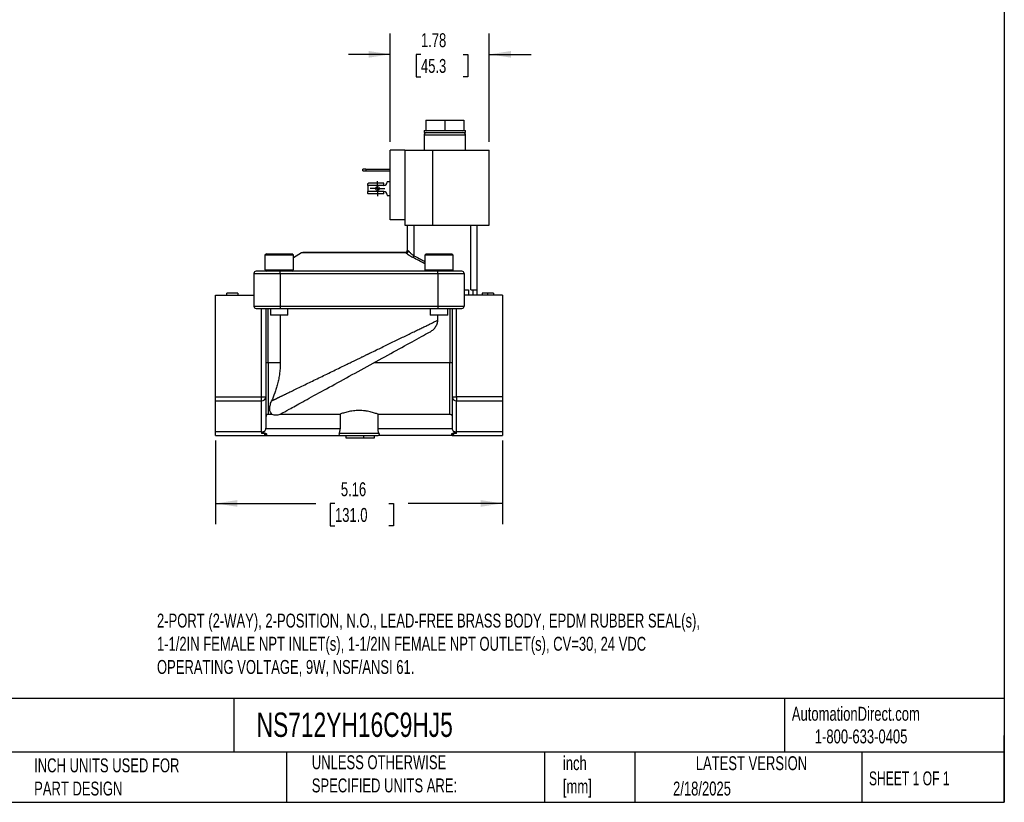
# Model space of a CAD drawing. Header units: inches. Extents: x 0.7 to 32.2, y 0.7 to 24.8.
# Tile 3 of 4: x 14.5 to 32.2, y 0.7 to 14.8. Entities that reach past the tile are written whole.
import ezdxf

# ---------------------------------------------------------------- set-up
doc = ezdxf.new("R2010")
doc.units = ezdxf.units.IN
doc.header["$LTSCALE"] = 3
doc.header["$MEASUREMENT"] = 0
doc.linetypes.add('SLD-Center', pattern=[0.75, 0.6, -0.05, 0.05, -0.05])
doc.linetypes.add('SLD-Solid', pattern=[0])
doc.layers.add('CENTER', color=40, linetype='SLD-Center')
doc.layers.add('DIMENSIONS', color=140, linetype='SLD-Solid', lineweight=25)
doc.layers.add('TEXT', color=140, linetype='SLD-Solid', lineweight=25)
doc.styles.add('SLDTEXTSTYLE0', font='TXT', dxfattribs={"width": 0.7})
doc.styles.add('SLDTEXTSTYLE1', font='TXT', dxfattribs={"width": 0.65})
doc.dimstyles.new('SLDDIMSTYLE0', dxfattribs={"dimtxt": 0.254883, "dimasz": 0.39, "dimexe": 0, "dimexo": 0.0625, "dimgap": 0.063721, "dimtad": 0, "dimtih": 1, "dimtoh": 1, "dimrnd": 1e-09, "dimzin": 12, "dimdsep": 46, "dimtxsty": 'SLDTEXTSTYLE0', "dimsah": 1, "dimcen": 0.09, "dimadec": 0, "dimazin": 3, "dimtfac": 1, "dimtmove": 0, "dimatfit": 0, "dimfxl": 0, "dimfrac": 2, "dimtolj": 1, "dimtzin": 12, "dimarcsym": 0})
doc.dimstyles.new('SLDDIMSTYLE1', dxfattribs={"dimtxt": 0.254883, "dimasz": 0.39, "dimexe": 0, "dimexo": 0.0625, "dimgap": 0.063721, "dimtad": 0, "dimtih": 1, "dimtoh": 1, "dimrnd": 1e-09, "dimzin": 12, "dimdsep": 46, "dimtxsty": 'SLDTEXTSTYLE0', "dimsah": 1, "dimcen": 0.09, "dimadec": 0, "dimazin": 3, "dimtfac": 1, "dimtofl": 0, "dimtmove": 0, "dimatfit": 3, "dimfxl": 0, "dimfrac": 2, "dimtolj": 1, "dimtzin": 12, "dimarcsym": 0})

# ---------------------------------------------------------------- blocks, each defined once
blk = doc.blocks.new('_D_5')
at = {"layer": 'DIMENSIONS'}
for p, q in [((21.207, 12.622), (21.207, 14.569)), ((22.989, 12.622), (22.989, 14.569)), ((21.207, 14.194), (20.457, 14.194)), ((21.759, 14.194), (21.673, 14.194)), ((21.673, 14.194), (21.673, 13.788)), ((22.516, 14.194), (22.602, 14.194)), ((22.602, 14.194), (22.602, 13.788)), ((22.989, 14.194), (23.739, 14.194)), ((21.673, 13.788), (21.759, 13.788)), ((22.602, 13.788), (22.516, 13.788))]:
    blk.add_line(p, q, dxfattribs=at)
for points in [[(21.207, 14.194), (20.817, 14.254), (20.817, 14.134)], [(22.989, 14.194), (23.379, 14.134), (23.379, 14.254)]]:
    blk.add_solid(points, dxfattribs=at)
at = {"layer": 'DIMENSIONS', "char_height": 0.25, "attachment_point": 1, "style": 'SLDTEXTSTYLE0'}
for s, insert in [('1.78', (21.759, 14.573)), ('45.3', (21.759, 14.111))]:
    blk.add_mtext(s, dxfattribs=dict(at, insert=insert))
blk = doc.blocks.new('_D_6')
at = {"layer": 'DIMENSIONS'}
for p, q in [((18.067, 7.256), (18.067, 5.747)), ((23.225, 7.256), (23.225, 5.747)), ((18.067, 6.122), (19.868, 6.122)), ((20.213, 6.122), (20.128, 6.122)), ((20.128, 6.122), (20.128, 5.717)), ((21.183, 6.122), (21.268, 6.122)), ((21.268, 6.122), (21.268, 5.717)), ((23.225, 6.122), (21.528, 6.122)), ((20.128, 5.717), (20.213, 5.717)), ((21.268, 5.717), (21.183, 5.717))]:
    blk.add_line(p, q, dxfattribs=at)
for points in [[(18.067, 6.122), (18.457, 6.062), (18.457, 6.182)], [(23.225, 6.122), (22.835, 6.182), (22.835, 6.062)]]:
    blk.add_solid(points, dxfattribs=at)
at = {"layer": 'DIMENSIONS', "char_height": 0.25, "attachment_point": 1, "style": 'SLDTEXTSTYLE0'}
for s, insert in [('5.16', (20.319, 6.502)), ('131.0', (20.213, 6.04))]:
    blk.add_mtext(s, dxfattribs=dict(at, insert=insert))
blk = doc.blocks.new('SW_CENTERMARKSYMBOL_2')
at = {"layer": 'CENTER', "color": 0}
for p, q in [((-0.1, 0), (-0.1335, 0)), ((0, 0), (-0.1, 0)), ((0, 0.1), (0, 0.1335)), ((0, 0), (0, 0.1)), ((0, 0), (0, -0.1)), ((0, 0), (0.1, 0)), ((0.1, 0), (0.1335, 0)), ((0, -0.1), (0, -0.1335))]:
    blk.add_line(p, q, dxfattribs=at)

msp = doc.modelspace()

# ---------------------------------------------------------------- linework, layer by layer
for p, q in [((21.848, 13.012), (21.848, 12.826)), ((21.848, 13.012), (22.189, 13.012)), ((22.189, 13.012), (22.189, 12.826)), ((22.189, 13.012), (22.529, 13.012)), ((22.529, 13.012), (22.529, 12.826)), ((21.816, 12.826), (21.816, 12.789)), ((21.816, 12.826), (21.848, 12.826)), ((21.816, 12.789), (22.562, 12.789)), ((21.848, 12.826), (21.887, 12.826)), ((21.887, 12.826), (22.151, 12.826)), ((22.151, 12.826), (22.189, 12.826)), ((22.189, 12.826), (22.227, 12.826)), ((22.227, 12.826), (22.491, 12.826)), ((22.491, 12.826), (22.529, 12.826)), ((22.529, 12.826), (22.562, 12.826)), ((22.562, 12.789), (22.562, 12.826)), ((21.816, 12.739), (21.816, 12.472)), ((22.562, 12.739), (21.816, 12.739)), ((22.562, 12.472), (22.562, 12.739)), ((21.207, 11.222), (21.207, 12.472)), ((21.467, 12.472), (21.207, 12.472)), ((21.467, 12.472), (21.467, 11.222)), ((21.467, 12.472), (21.968, 12.472)), ((21.968, 12.472), (21.968, 11.122)), ((21.968, 12.472), (22.989, 12.472)), ((22.989, 11.122), (22.989, 12.472)), ((20.716, 12.099), (20.716, 12.131)), ((20.766, 12.131), (20.716, 12.131)), ((20.716, 12.099), (20.766, 12.099)), ((20.766, 12.131), (20.766, 12.099)), ((20.766, 12.131), (21.207, 12.131)), ((20.766, 12.099), (21.207, 12.099)), ((20.807, 11.835), (20.807, 11.873)), ((21.093, 11.876), (20.815, 11.876)), ((21.093, 11.835), (21.093, 11.876)), ((21.153, 11.906), (21.153, 11.895)), ((21.153, 11.906), (21.207, 11.906)), ((21.093, 11.835), (20.807, 11.835)), ((20.807, 11.835), (20.807, 11.728)), ((21.093, 11.728), (20.807, 11.728)), ((20.807, 11.69), (20.807, 11.728)), ((21.093, 11.687), (20.815, 11.687)), ((21.093, 11.687), (21.093, 11.728)), ((21.153, 11.668), (21.153, 11.656)), ((21.153, 11.656), (21.207, 11.656)), ((21.467, 11.222), (21.207, 11.222)), ((21.467, 11.222), (21.467, 11.122)), ((21.467, 11.122), (21.968, 11.122)), ((21.512, 11.122), (21.512, 10.67)), ((21.63, 11.122), (21.63, 10.575)), ((21.968, 11.122), (22.689, 11.122)), ((22.654, 9.961), (22.654, 11.122)), ((22.689, 11.122), (22.763, 11.122)), ((22.763, 11.122), (22.989, 11.122)), ((22.772, 9.961), (22.772, 11.122)), ((19.613, 10.625), (19.465, 10.535)), ((21.489, 10.625), (19.613, 10.625)), ((20.646, 10.63), (19.634, 10.63)), ((21.512, 10.67), (21.52, 10.67)), ((18.979, 10.611), (18.953, 10.585)), ((18.953, 10.585), (18.953, 10.321)), ((19.465, 10.585), (18.953, 10.585)), ((18.979, 10.611), (19.439, 10.611)), ((19.465, 10.585), (19.439, 10.611)), ((19.465, 10.321), (19.465, 10.585)), ((21.63, 10.575), (21.614, 10.542)), ((21.853, 10.611), (21.827, 10.585)), ((21.827, 10.585), (21.827, 10.321)), ((22.339, 10.585), (21.827, 10.585)), ((21.853, 10.611), (22.314, 10.611)), ((22.339, 10.585), (22.314, 10.611)), ((22.339, 10.321), (22.339, 10.585)), ((19.229, 10.296), (18.796, 10.296)), ((18.953, 10.321), (18.979, 10.296)), ((18.953, 10.321), (19.465, 10.321)), ((19.229, 10.256), (19.229, 10.296)), ((22.064, 10.296), (19.229, 10.296)), ((19.439, 10.296), (19.465, 10.321)), ((19.445, 10.301), (21.847, 10.301)), ((21.827, 10.321), (21.853, 10.296)), ((21.827, 10.321), (22.339, 10.321)), ((22.064, 10.256), (22.064, 10.296)), ((22.497, 10.296), (22.064, 10.296)), ((22.314, 10.296), (22.339, 10.321)), ((18.756, 10.256), (19.229, 10.256)), ((18.756, 10.256), (18.756, 9.666)), ((19.229, 10.256), (19.229, 9.666)), ((19.229, 10.256), (22.064, 10.256)), ((22.064, 10.256), (22.064, 9.666)), ((22.064, 10.256), (22.536, 10.256)), ((22.536, 10.256), (22.536, 9.666)), ((22.536, 9.961), (22.615, 9.961)), ((22.615, 9.961), (22.615, 9.863)), ((22.654, 9.961), (22.693, 9.961)), ((22.693, 9.961), (22.693, 9.863)), ((22.693, 9.961), (22.772, 9.961)), ((22.772, 9.863), (22.772, 9.961)), ((18.067, 8.035), (18.067, 9.863)), ((18.067, 9.863), (18.756, 9.863)), ((18.27, 9.863), (18.27, 9.902)), ((18.467, 9.902), (18.27, 9.902)), ((18.467, 9.902), (18.467, 9.863)), ((23.225, 9.863), (22.536, 9.863)), ((22.863, 9.902), (22.863, 9.863)), ((22.963, 9.863), (22.963, 9.902)), ((23.064, 9.902), (23.064, 9.863)), ((23.225, 9.863), (23.225, 8.035)), ((18.756, 9.666), (19.229, 9.666)), ((18.796, 9.626), (19.229, 9.626)), ((18.894, 8.035), (18.894, 9.626)), ((18.973, 8.035), (18.973, 9.626)), ((19.012, 8.65), (19.012, 9.626)), ((19.052, 9.626), (19.052, 9.508)), ((19.229, 9.666), (19.229, 9.626)), ((19.229, 9.666), (22.064, 9.666)), ((19.229, 9.626), (22.064, 9.626)), ((19.367, 9.508), (19.367, 9.626)), ((21.926, 9.626), (21.926, 9.508)), ((22.064, 9.666), (22.536, 9.666)), ((22.064, 9.666), (22.064, 9.626)), ((22.064, 9.626), (22.497, 9.626)), ((22.241, 9.508), (22.241, 9.626)), ((22.28, 9.626), (22.28, 8.65)), ((22.319, 9.626), (22.319, 8.035)), ((22.398, 8.035), (22.398, 9.626)), ((19.367, 9.508), (19.052, 9.508)), ((19.23, 9.508), (19.23, 8.65)), ((22.241, 9.508), (21.926, 9.508)), ((22.063, 9.417), (22.063, 9.508)), ((19.012, 8.65), (18.973, 8.65)), ((19.012, 8.65), (19.012, 7.726)), ((19.23, 8.65), (19.012, 8.65)), ((22.28, 8.65), (20.912, 8.65)), ((22.319, 8.65), (22.28, 8.65)), ((22.28, 7.726), (22.28, 8.65)), ((18.067, 8.035), (18.894, 8.035)), ((18.067, 7.969), (18.067, 8.035)), ((18.067, 7.969), (18.894, 7.969)), ((18.067, 7.406), (18.067, 7.969)), ((18.894, 8.035), (18.973, 8.035)), ((18.894, 7.969), (18.894, 8.035)), ((18.894, 7.406), (18.894, 7.969)), ((18.973, 7.489), (18.973, 8.035)), ((22.319, 8.035), (22.398, 8.035)), ((22.319, 8.035), (22.319, 7.489)), ((22.398, 8.035), (22.398, 7.969)), ((23.225, 8.035), (22.398, 8.035)), ((22.398, 7.969), (23.225, 7.969)), ((22.398, 7.406), (22.398, 7.969)), ((23.225, 8.035), (23.225, 7.969)), ((23.225, 7.969), (23.225, 7.406)), ((19.012, 7.726), (19.078, 7.726)), ((19.225, 7.726), (20.305, 7.726)), ((20.305, 7.726), (20.305, 7.461)), ((20.987, 7.726), (22.28, 7.726)), ((20.987, 7.461), (20.987, 7.726)), ((20.305, 7.461), (18.969, 7.461)), ((22.323, 7.461), (20.987, 7.461)), ((18.894, 7.406), (18.067, 7.406)), ((18.067, 7.343), (18.067, 7.406)), ((18.067, 7.343), (18.973, 7.343)), ((18.894, 7.406), (18.894, 7.378)), ((18.967, 7.378), (18.894, 7.378)), ((18.977, 7.344), (18.976, 7.344)), ((18.977, 7.344), (18.977, 7.344)), ((18.981, 7.374), (18.981, 7.343)), ((18.981, 7.343), (20.301, 7.343)), ((20.29, 7.382), (21.003, 7.382)), ((20.301, 7.343), (20.992, 7.343)), ((20.41, 7.343), (20.41, 7.304)), ((20.41, 7.304), (20.725, 7.304)), ((20.725, 7.343), (20.725, 7.304)), ((20.725, 7.304), (20.922, 7.304)), ((20.922, 7.304), (20.922, 7.343)), ((22.312, 7.343), (20.992, 7.343)), ((22.312, 7.343), (22.312, 7.374)), ((22.316, 7.344), (22.316, 7.344)), ((22.316, 7.344), (22.316, 7.344)), ((22.319, 7.343), (23.225, 7.343)), ((22.398, 7.378), (22.325, 7.378)), ((23.225, 7.406), (22.398, 7.406)), ((22.398, 7.378), (22.398, 7.406)), ((23.225, 7.406), (23.225, 7.343))]:
    msp.add_line(p, q)
msp.add_circle((20.977, 11.781), 0.0335)
for centre, radius, start, end in [((21.866, 12.739), 0.05, 90, 180), ((22.512, 12.739), 0.05, 0, 90), ((21.093, 11.895), 0.06, 270, 0), ((21.093, 11.668), 0.06, 0, 90), ((19.634, 10.591), 0.0394, 90, 121.2637), ((21.473, 10.67), 0.0394, 270, 0), ((21.482, 10.668), 0.0381, 272.1031, 1.959), ((21.491, 10.673), 0.0486, 268.2313, 342.1153), ((18.796, 10.256), 0.0394, 90, 180), ((22.497, 10.256), 0.0394, 0, 90), ((18.796, 9.666), 0.0394, 180, 270), ((22.497, 9.666), 0.0394, 270, 0), ((18.9, 8.042), 0.0733, 265.4655, 354.5999), ((22.392, 8.042), 0.0733, 185.4001, 274.5345), ((18.896, 7.489), 0.0833, 268.6902, 320.2966), ((18.958, 7.314), 0.0357, 58.0457, 93.2117), ((18.958, 7.314), 0.0357, 58.2099, 93.198), ((18.981, 7.351), 0.00787, 237.9089, 270), ((22.312, 7.351), 0.00787, 270, 302.0903), ((22.335, 7.314), 0.0357, 86.7883, 121.9545), ((22.335, 7.314), 0.0357, 86.802, 121.7901), ((22.396, 7.489), 0.0833, 219.7034, 271.3098)]:
    msp.add_arc(centre, radius, start, end)
for points in [[(20.807, 11.873), (20.809, 11.875), (20.812, 11.876), (20.815, 11.876)], [(20.815, 11.687), (20.812, 11.687), (20.809, 11.688), (20.807, 11.69)], [(19.225, 7.726), (19.236, 7.731), (19.247, 7.736), (19.258, 7.742)], [(18.969, 7.461), (18.967, 7.452), (18.964, 7.444), (18.96, 7.436)], [(18.969, 7.461), (18.972, 7.47), (18.973, 7.479), (18.973, 7.489)], [(22.319, 7.489), (22.319, 7.479), (22.321, 7.47), (22.323, 7.461)], [(22.332, 7.436), (22.328, 7.444), (22.325, 7.452), (22.323, 7.461)], [(18.956, 7.349), (18.956, 7.349), (18.956, 7.349), (18.956, 7.349)], [(22.337, 7.349), (22.337, 7.349), (22.337, 7.349), (22.337, 7.349)]]:
    msp.add_open_spline(points, degree=3)
for points, knots in [([(21.484, 10.63), (21.439, 10.63), (21.386, 10.63), (21.263, 10.63), (21.194, 10.63), (21.046, 10.63), (20.967, 10.63), (20.807, 10.63), (20.725, 10.63), (20.646, 10.63)], [0, 0, 0, 0, 0.25, 0.25, 0.5, 0.5, 0.75, 0.75, 1, 1, 1, 1]), ([(21.489, 10.625), (21.489, 10.625), (21.488, 10.626), (21.487, 10.627), (21.486, 10.628), (21.486, 10.629), (21.485, 10.63), (21.484, 10.63), (21.484, 10.63), (21.484, 10.63), (21.484, 10.63)], [0, 0, 0, 0, 0.113375, 0.229147, 0.347835, 0.469911, 0.595803, 0.725894, 0.860525, 1, 1, 1, 1]), ([(21.614, 10.542), (21.601, 10.548), (21.589, 10.554), (21.572, 10.564), (21.566, 10.568), (21.558, 10.573), (21.555, 10.575), (21.549, 10.578), (21.547, 10.58), (21.539, 10.586), (21.534, 10.589), (21.526, 10.594), (21.523, 10.597), (21.519, 10.6), (21.517, 10.602), (21.516, 10.602), (21.505, 10.611), (21.497, 10.618), (21.489, 10.625)], [0, 0, 0, 0, 0.25, 0.25, 0.375, 0.375, 0.4375, 0.4375, 0.5, 0.5, 0.625, 0.625, 0.6875, 0.71875, 0.71875, 0.75, 0.75, 1, 1, 1, 1]), ([(21.52, 10.67), (21.521, 10.67), (21.522, 10.67), (21.524, 10.669), (21.526, 10.668), (21.528, 10.667), (21.53, 10.665), (21.533, 10.663), (21.535, 10.661), (21.536, 10.659), (21.537, 10.658)], [0, 0, 0, 0, 0.130148, 0.257125, 0.381741, 0.504848, 0.627333, 0.750095, 0.874028, 1, 1, 1, 1]), ([(21.537, 10.658), (21.538, 10.657), (21.541, 10.654), (21.545, 10.649), (21.55, 10.643), (21.558, 10.634), (21.568, 10.625), (21.58, 10.614), (21.592, 10.604), (21.605, 10.593), (21.618, 10.584), (21.626, 10.578), (21.63, 10.575)], [0, 0, 0, 0, 0.052034, 0.111239, 0.177617, 0.251167, 0.422941, 0.501144, 0.644993, 0.776055, 0.894371, 1, 1, 1, 1]), ([(21.827, 10.43), (21.793, 10.449), (21.722, 10.487), (21.65, 10.523), (21.614, 10.542)], [0, 0, 0, 0, 0.488932, 1, 1, 1, 1]), ([(21.63, 10.575), (21.674, 10.553), (21.74, 10.52), (21.805, 10.485), (21.827, 10.473)], [0, 0, 0, 0, 0.657621, 1, 1, 1, 1]), ([(22.963, 9.902), (22.958, 9.902), (22.95, 9.902), (22.938, 9.902), (22.927, 9.902), (22.917, 9.902), (22.907, 9.902), (22.899, 9.902), (22.892, 9.902), (22.886, 9.902), (22.88, 9.902), (22.875, 9.902), (22.871, 9.902), (22.868, 9.902), (22.866, 9.902), (22.864, 9.902), (22.863, 9.902), (22.863, 9.902), (22.863, 9.902)], [0, 0, 0, 0, 0.000331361, 0.000638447, 0.000922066, 0.001184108, 0.001423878, 0.001645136, 0.001849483, 0.00203807, 0.002217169, 0.002388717, 0.002557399, 0.002723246, 0.002890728, 0.003062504, 0.003239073, 0.003424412, 0.003424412, 0.003424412, 0.003424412]), ([(23.064, 9.902), (23.064, 9.902), (23.064, 9.902), (23.063, 9.902), (23.061, 9.902), (23.058, 9.902), (23.055, 9.902), (23.051, 9.902), (23.046, 9.902), (23.04, 9.902), (23.034, 9.902), (23.027, 9.902), (23.018, 9.902), (23.009, 9.902), (22.999, 9.902), (22.988, 9.902), (22.975, 9.902), (22.967, 9.902), (22.963, 9.902)], [0, 0, 0, 0, 0.000185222, 0.000361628, 0.000533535, 0.000701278, 0.000868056, 0.001038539, 0.001212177, 0.001393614, 0.001584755, 0.001790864, 0.002013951, 0.002256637, 0.002519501, 0.002803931, 0.003111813, 0.003442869, 0.003442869, 0.003442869, 0.003442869]), ([(20.646, 8.729), (20.655, 8.733), (20.672, 8.741), (20.697, 8.754), (20.721, 8.765), (20.743, 8.776), (20.764, 8.786), (20.784, 8.796), (20.802, 8.805), (20.819, 8.813), (20.835, 8.82), (20.881, 8.843), (20.954, 8.878), (21.058, 8.929), (21.157, 8.977), (21.258, 9.026), (21.355, 9.073), (21.452, 9.12), (21.545, 9.165), (21.635, 9.209), (21.718, 9.249), (21.782, 9.28), (21.83, 9.303), (21.863, 9.319), (21.895, 9.335), (21.926, 9.35), (21.955, 9.364), (21.984, 9.378), (22.011, 9.392), (22.038, 9.404), (22.054, 9.413), (22.063, 9.417)], [0, 0, 0, 0, 0.016236, 0.03164, 0.04621, 0.059947, 0.07285, 0.084921, 0.096159, 0.106563, 0.116134, 0.124872, 0.192176, 0.252246, 0.318798, 0.380887, 0.446804, 0.509487, 0.575849, 0.639971, 0.701868, 0.761555, 0.789173, 0.816505, 0.843554, 0.87032, 0.896807, 0.923016, 0.94895, 0.97461, 1, 1, 1, 1]), ([(21.914, 9.2), (21.934, 9.211), (21.953, 9.224), (21.988, 9.253), (22.004, 9.27), (22.024, 9.298), (22.03, 9.307), (22.041, 9.328), (22.046, 9.338), (22.054, 9.36), (22.057, 9.371), (22.062, 9.393), (22.063, 9.405), (22.063, 9.417)], [0, 0, 0, 0, 0.25, 0.25, 0.5, 0.5, 0.625, 0.625, 0.75, 0.75, 0.875, 0.875, 1, 1, 1, 1]), ([(19.258, 7.742), (19.283, 7.756), (19.328, 7.781), (19.456, 7.851), (19.538, 7.896), (19.733, 8.003), (19.846, 8.065), (20.092, 8.2), (20.226, 8.274), (20.505, 8.426), (20.649, 8.506), (20.936, 8.663), (21.079, 8.742), (21.351, 8.891), (21.481, 8.963), (21.717, 9.092), (21.823, 9.151), (21.914, 9.2)], [0, 0, 0, 0, 0.125, 0.125, 0.25, 0.25, 0.375, 0.375, 0.5, 0.5, 0.625, 0.625, 0.75, 0.75, 0.875, 0.875, 1, 1, 1, 1]), ([(19.073, 7.965), (19.076, 7.966), (19.082, 7.969), (19.092, 7.974), (19.103, 7.979), (19.114, 7.985), (19.125, 7.99), (19.137, 7.996), (19.149, 8.002), (19.161, 8.008), (19.174, 8.014), (19.187, 8.02), (19.201, 8.027), (19.215, 8.034), (19.229, 8.041), (19.243, 8.048), (19.258, 8.055), (19.274, 8.062), (19.29, 8.07), (19.306, 8.078), (19.342, 8.096), (19.403, 8.125), (19.493, 8.169), (19.592, 8.217), (19.697, 8.268), (19.808, 8.322), (19.921, 8.377), (20.04, 8.434), (20.158, 8.492), (20.281, 8.551), (20.372, 8.596), (20.436, 8.627), (20.469, 8.643), (20.507, 8.661), (20.549, 8.682), (20.596, 8.705), (20.629, 8.72), (20.646, 8.729)], [0, 0, 0, 0, 0.011869, 0.023789, 0.035761, 0.047786, 0.059863, 0.071993, 0.084177, 0.096416, 0.108709, 0.121057, 0.13346, 0.14592, 0.158435, 0.171008, 0.183638, 0.196325, 0.20907, 0.221874, 0.234736, 0.294622, 0.356706, 0.42102, 0.487592, 0.550904, 0.617545, 0.680228, 0.747495, 0.807854, 0.875559, 0.890531, 0.90781, 0.927396, 0.94929, 0.973491, 1, 1, 1, 1]), ([(19.23, 8.65), (19.23, 8.584), (19.225, 8.519), (19.212, 8.425), (19.207, 8.393), (19.195, 8.332), (19.188, 8.302), (19.173, 8.243), (19.165, 8.215), (19.148, 8.16), (19.139, 8.133), (19.111, 8.056), (19.092, 8.008), (19.073, 7.965)], [0, 0, 0, 0, 0.25, 0.25, 0.375, 0.375, 0.5, 0.5, 0.625, 0.625, 0.75, 0.75, 1, 1, 1, 1]), ([(19.078, 7.726), (19.067, 7.735), (19.059, 7.747), (19.046, 7.776), (19.042, 7.793), (19.04, 7.834), (19.041, 7.857), (19.049, 7.895), (19.052, 7.908), (19.061, 7.936), (19.066, 7.95), (19.073, 7.965)], [0, 0, 0, 0, 0.25, 0.25, 0.5, 0.5, 0.75, 0.75, 0.875, 0.875, 1, 1, 1, 1]), ([(20.987, 7.726), (20.97, 7.732), (20.949, 7.739), (20.913, 7.751), (20.9, 7.754), (20.873, 7.762), (20.859, 7.765), (20.83, 7.772), (20.814, 7.775), (20.791, 7.779), (20.782, 7.78), (20.766, 7.783), (20.758, 7.784), (20.733, 7.787), (20.716, 7.788), (20.682, 7.791), (20.664, 7.791), (20.612, 7.791), (20.577, 7.789), (20.527, 7.783), (20.51, 7.781), (20.479, 7.775), (20.463, 7.772), (20.434, 7.765), (20.419, 7.762), (20.392, 7.754), (20.38, 7.751), (20.356, 7.743), (20.344, 7.74), (20.323, 7.733), (20.314, 7.729), (20.305, 7.726)], [0, 0, 0, 0, 0.125, 0.125, 0.1875, 0.1875, 0.25, 0.25, 0.3125, 0.3125, 0.34375, 0.34375, 0.375, 0.375, 0.4375, 0.4375, 0.5, 0.5, 0.625, 0.625, 0.6875, 0.6875, 0.75, 0.75, 0.8125, 0.8125, 0.875, 0.875, 0.9375, 0.9375, 1, 1, 1, 1]), ([(19.012, 7.726), (19.007, 7.726), (19.002, 7.725), (18.992, 7.721), (18.988, 7.718), (18.981, 7.71), (18.978, 7.706), (18.974, 7.696), (18.973, 7.691), (18.973, 7.686)], [0, 0, 0, 0, 0.25, 0.25, 0.5, 0.5, 0.75, 0.75, 1, 1, 1, 1]), ([(19.078, 7.726), (19.09, 7.721), (19.102, 7.718), (19.126, 7.713), (19.139, 7.712), (19.164, 7.712), (19.177, 7.713), (19.201, 7.718), (19.214, 7.721), (19.225, 7.726)], [0, 0, 0, 0, 0.25, 0.25, 0.5, 0.5, 0.75, 0.75, 1, 1, 1, 1]), ([(22.28, 7.726), (22.285, 7.726), (22.29, 7.725), (22.3, 7.721), (22.304, 7.718), (22.312, 7.71), (22.315, 7.706), (22.318, 7.696), (22.319, 7.691), (22.319, 7.686)], [0, 0, 0, 0, 0.25, 0.25, 0.5, 0.5, 0.75, 0.75, 1, 1, 1, 1]), ([(20.29, 7.382), (20.292, 7.388), (20.294, 7.393), (20.298, 7.405), (20.299, 7.412), (20.302, 7.425), (20.303, 7.432), (20.305, 7.446), (20.305, 7.454), (20.305, 7.461)], [0, 0, 0, 0, 0.25, 0.25, 0.5, 0.5, 0.75, 0.75, 1, 1, 1, 1]), ([(21.003, 7.382), (21.001, 7.388), (20.999, 7.393), (20.995, 7.405), (20.993, 7.412), (20.99, 7.425), (20.989, 7.432), (20.988, 7.446), (20.987, 7.454), (20.987, 7.461)], [0, 0, 0, 0, 0.25, 0.25, 0.5, 0.5, 0.75, 0.75, 1, 1, 1, 1]), ([(18.96, 7.436), (18.957, 7.429), (18.953, 7.422), (18.944, 7.409), (18.94, 7.403), (18.929, 7.393), (18.923, 7.388), (18.913, 7.383), (18.91, 7.381), (18.902, 7.379), (18.898, 7.378), (18.894, 7.378)], [0, 0, 0, 0, 0.25, 0.25, 0.5, 0.5, 0.75, 0.75, 0.875, 0.875, 1, 1, 1, 1]), ([(18.956, 7.349), (18.955, 7.35), (18.954, 7.351), (18.953, 7.352), (18.952, 7.353), (18.951, 7.355), (18.95, 7.358), (18.951, 7.362), (18.952, 7.365), (18.955, 7.369), (18.958, 7.372), (18.96, 7.374), (18.963, 7.377), (18.966, 7.378), (18.967, 7.378)], [0, 0, 0, 0, 0.058333, 0.119232, 0.1829, 0.249513, 0.374304, 0.499385, 0.628626, 0.747466, 0.819803, 0.885425, 0.945135, 1, 1, 1, 1]), ([(18.973, 7.343), (18.972, 7.343), (18.971, 7.343), (18.969, 7.343), (18.967, 7.344), (18.965, 7.345), (18.962, 7.346), (18.959, 7.348), (18.957, 7.349), (18.956, 7.349)], [0, 0, 0, 0, 0.1585419, 0.2947291, 0.4085624, 0.500044, 0.6935374, 0.8601492, 1, 1, 1, 1]), ([(18.967, 7.378), (18.968, 7.378), (18.97, 7.378), (18.972, 7.378), (18.975, 7.377), (18.977, 7.377), (18.98, 7.376), (18.98, 7.375), (18.981, 7.374)], [0, 0, 0, 0, 0.176059, 0.341911, 0.499715, 0.688747, 0.852195, 1, 1, 1, 1]), ([(18.981, 7.343), (18.981, 7.343), (18.981, 7.343), (18.98, 7.343), (18.979, 7.343), (18.979, 7.343), (18.978, 7.343), (18.978, 7.343), (18.978, 7.343), (18.978, 7.343), (18.978, 7.343), (18.977, 7.343), (18.975, 7.343), (18.973, 7.343)], [0, 0, 0, 0, 0.25, 0.375, 0.4375, 0.46875, 0.484375, 0.492187, 0.496094, 0.496094, 0.5, 0.5, 1, 1, 1, 1]), ([(18.981, 7.374), (18.981, 7.374), (18.98, 7.374), (18.98, 7.374), (18.98, 7.373), (18.979, 7.373), (18.979, 7.372), (18.979, 7.371), (18.978, 7.37), (18.978, 7.369), (18.978, 7.367), (18.977, 7.364), (18.976, 7.36), (18.976, 7.354), (18.976, 7.35), (18.976, 7.347), (18.976, 7.345), (18.976, 7.344), (18.977, 7.344)], [0, 0, 0, 0, 0.004611, 0.010789, 0.019304, 0.030447, 0.044344, 0.061054, 0.080608, 0.109464, 0.142731, 0.180418, 0.302664, 0.446024, 0.59319, 0.734365, 0.869873, 1, 1, 1, 1]), ([(20.29, 7.382), (20.287, 7.376), (20.286, 7.371), (20.285, 7.361), (20.286, 7.356), (20.289, 7.35), (20.29, 7.347), (20.295, 7.344), (20.298, 7.343), (20.301, 7.343)], [0, 0, 0, 0, 0.25, 0.25, 0.5, 0.5, 0.75, 0.75, 1, 1, 1, 1]), ([(21.003, 7.382), (21.005, 7.376), (21.007, 7.371), (21.007, 7.361), (21.006, 7.356), (21.004, 7.35), (21.002, 7.347), (20.997, 7.344), (20.995, 7.343), (20.992, 7.343)], [0, 0, 0, 0, 0.25, 0.25, 0.5, 0.5, 0.75, 0.75, 1, 1, 1, 1]), ([(22.312, 7.374), (22.312, 7.375), (22.312, 7.375), (22.314, 7.376), (22.316, 7.377), (22.318, 7.378), (22.321, 7.378), (22.324, 7.378), (22.325, 7.378)], [0, 0, 0, 0, 0.1104362, 0.228049, 0.3576666, 0.5029252, 0.7412378, 1, 1, 1, 1]), ([(22.316, 7.344), (22.316, 7.344), (22.316, 7.344), (22.316, 7.345), (22.317, 7.346), (22.317, 7.348), (22.317, 7.35), (22.317, 7.352), (22.316, 7.355), (22.316, 7.358), (22.316, 7.362), (22.315, 7.365), (22.315, 7.367), (22.314, 7.369), (22.314, 7.371), (22.314, 7.372), (22.313, 7.373), (22.313, 7.374), (22.312, 7.374), (22.312, 7.374), (22.312, 7.374)], [0, 0, 0, 0, 0.073697, 0.149119, 0.226312, 0.305329, 0.386229, 0.469074, 0.553927, 0.65181, 0.740319, 0.819497, 0.859733, 0.894762, 0.92459, 0.949241, 0.968777, 0.983342, 0.993324, 1, 1, 1, 1]), ([(22.319, 7.343), (22.318, 7.343), (22.317, 7.343), (22.315, 7.343), (22.315, 7.343), (22.314, 7.343), (22.314, 7.343), (22.314, 7.343), (22.314, 7.343), (22.314, 7.343), (22.314, 7.343), (22.312, 7.343), (22.312, 7.343), (22.312, 7.343)], [0, 0, 0, 0, 0.25, 0.375, 0.4375, 0.46875, 0.484375, 0.492188, 0.496094, 0.496094, 0.5, 0.5, 1, 1, 1, 1]), ([(22.337, 7.349), (22.336, 7.349), (22.334, 7.348), (22.332, 7.347), (22.33, 7.346), (22.327, 7.344), (22.323, 7.343), (22.321, 7.343), (22.319, 7.343)], [0, 0, 0, 0, 0.102377, 0.219796, 0.35232, 0.499988, 0.705243, 1, 1, 1, 1]), ([(22.325, 7.378), (22.326, 7.378), (22.328, 7.377), (22.33, 7.376), (22.332, 7.374), (22.334, 7.373), (22.336, 7.371), (22.338, 7.369), (22.34, 7.365), (22.342, 7.362), (22.342, 7.358), (22.342, 7.355), (22.34, 7.353), (22.339, 7.351), (22.337, 7.35), (22.337, 7.349)], [0, 0, 0, 0, 0.0361107, 0.0741946, 0.1146106, 0.1576593, 0.2035897, 0.2526067, 0.3713989, 0.5006719, 0.6257061, 0.7505286, 0.8386562, 0.9216636, 1, 1, 1, 1]), ([(22.398, 7.378), (22.394, 7.378), (22.39, 7.379), (22.382, 7.381), (22.379, 7.383), (22.369, 7.388), (22.363, 7.393), (22.353, 7.403), (22.348, 7.409), (22.339, 7.422), (22.336, 7.429), (22.332, 7.436)], [0, 0, 0, 0, 0.125, 0.125, 0.25, 0.25, 0.5, 0.5, 0.75, 0.75, 1, 1, 1, 1])]:
    msp.add_open_spline(points, degree=3, knots=knots)
at = {"layer": 'TEXT'}
for p, q in [((32.25, 24.75), (32.25, 0.75)), ((32.25, 2.613), (0.75, 2.613)), ((18.397, 2.613), (18.397, 1.65)), ((28.296, 2.613), (28.296, 1.65)), ((32.25, 0.75), (32.25, 1.95)), ((32.25, 1.65), (0.75, 1.65)), ((19.344, 1.65), (19.344, 0.75)), ((23.979, 1.65), (23.979, 0.75)), ((25.608, 1.65), (25.608, 0.75)), ((29.687, 1.65), (29.687, 0.75)), ((0.75, 0.75), (32.25, 0.75))]:
    msp.add_line(p, q, dxfattribs=at)

# ---------------------------------------------------------------- block references
at = {"layer": 'CENTER'}
msp.add_blockref('SW_CENTERMARKSYMBOL_2', (20.977, 11.781), dxfattribs=at)

# ---------------------------------------------------------------- texts
at = {"layer": 'TEXT'}
for s, insert, char_height, attachment_point, style in [('2-PORT (2-WAY), 2-POSITION, N.O., LEAD-FREE BRASS BODY, EPDM RUBBER SEAL(s), ^J1-1/2IN FEMALE NPT INLET(s), 1-1/2IN FEMALE NPT OUTLET(s), CV=30, 24 VDC ^JOPERATING VOLTAGE, 9W, NSF/ANSI 61.', (17.012, 4.141), 0.25, 1, 'SLDTEXTSTYLE0'), ('AutomationDirect.com', (28.429, 2.466), 0.25, 1, 'SLDTEXTSTYLE0'), ('NS712YH16C9HJ5', (18.804, 2.363), 0.4375, 1, 'SLDTEXTSTYLE0'), ('1-800-633-0405', (28.842, 2.059), 0.25, 1, 'SLDTEXTSTYLE0'), ('UNLESS OTHERWISE ^JSPECIFIED UNITS ARE:', (19.796, 1.595), 0.25, 1, 'SLDTEXTSTYLE0'), ('inch^J[mm]', (24.312, 1.578), 0.25, 1, 'SLDTEXTSTYLE0'), ('INCH UNITS USED FOR ^JPART DESIGN', (14.803, 1.539), 0.25, 1, 'SLDTEXTSTYLE0'), ('LATEST VERSION', (27.703, 1.578), 0.25, 2, 'SLDTEXTSTYLE0'), ('SHEET 1 OF 1', (29.816, 1.305), 0.25, 1, 'SLDTEXTSTYLE1'), ('2/18/2025', (26.293, 1.122), 0.25, 1, 'SLDTEXTSTYLE0')]:
    msp.add_mtext(s, dxfattribs=dict(at, insert=insert, char_height=char_height, attachment_point=attachment_point, style=style))

# ---------------------------------------------------------------- dimensions: what is measured, and where the dimension line sits
at = {"layer": 'DIMENSIONS'}
for base, p1, p2, dimstyle, picture, middle in [((22.989, 14.194), (21.207, 12.472), (22.989, 12.472), 'SLDDIMSTYLE0', '_D_5', (22.138, 14.194)), ((18.067, 6.122), (23.225, 7.406), (18.067, 7.406), 'SLDDIMSTYLE1', '_D_6', (20.698, 6.122))]:
    dim = msp.add_linear_dim(base=base, p1=p1, p2=p2, dimstyle=dimstyle, dxfattribs=at)
    dim.commit()
    dim.dimension.update_dxf_attribs({"geometry": picture, "text_midpoint": middle, "dimtype": 160})

doc.saveas('drawing.dxf')
